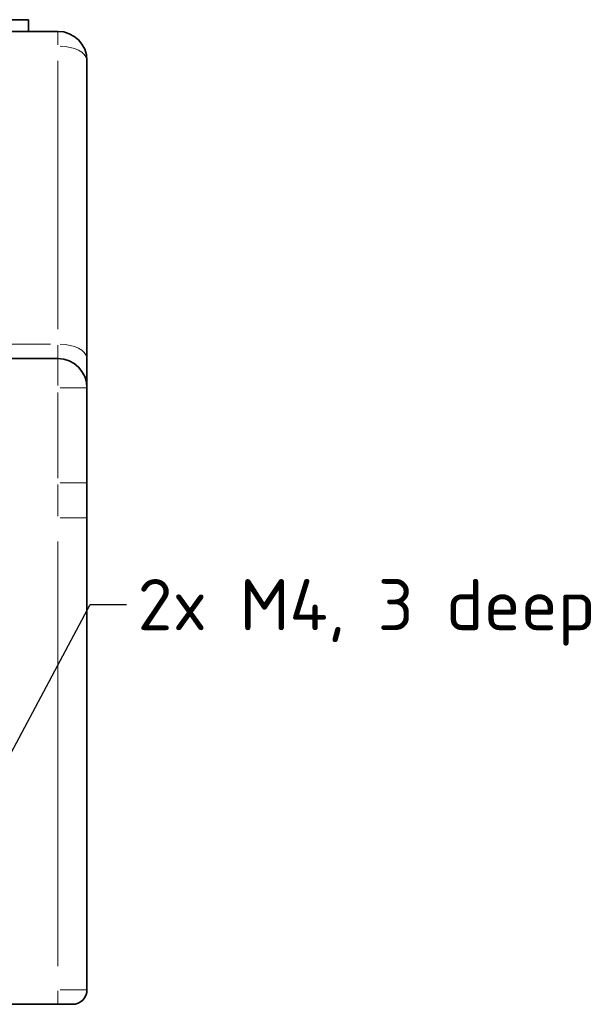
# Model space of a CAD drawing. Header units: millimetres. Extents: x 5 to 589, y 5 to 415.
# Tile 6 of 34: x 261 to 299, y 98 to 165. Entities that reach past the tile are written whole.
import ezdxf

# ---------------------------------------------------------------- set-up
doc = ezdxf.new("R2010")
doc.units = ezdxf.units.MM
for name, color, linetype, lineweight in [('Sichtbar (ISO)', 7, 'Continuous', 35), ('Sichtbar schmal (ISO)', 7, 'Continuous', 18), ('Symbol (ISO)', 7, 'Continuous', 25)]:
    doc.layers.add(name, color=color, linetype=linetype, lineweight=lineweight)
doc.styles.add('Notiztext (ISO)', font='isocpeur.ttf')
doc.dimstyles.new('Standard - Methode 1b (ISO)$7', dxfattribs={"dimtxt": 3.5, "dimasz": 2.5, "dimexe": 2, "dimexo": 0, "dimgap": 0.762, "dimtad": 1, "dimtoh": 1, "dimrnd": 1e-08, "dimdsep": 46, "dimtxsty": 'Notiztext (ISO)', "dimcen": 0.09, "dimdle": 10, "dimclrd": 256, "dimclre": 256, "dimclrt": 256, "dimazin": 2, "dimtfac": 1, "dimtmove": 0, "dimatfit": 3, "dimfxl": 1, "dimtolj": 1, "dimlwd": -1, "dimlwe": -1, "dimarcsym": 0})

msp = doc.modelspace()

# ---------------------------------------------------------------- linework, layer by layer
at = {"layer": 'Sichtbar (ISO)'}
for p, q in [((261.4524169, 165.28109402), (250.4524169, 165.28109402)), ((261.4524169, 164.48109402), (261.4524169, 165.28109402)), ((263.4524169, 164.48109402), (202.4524169, 164.48109402)), ((265.4524169, 142.08109402), (265.4524169, 162.48109402)), ((263.4524169, 142.08109402), (202.4524169, 142.08109402)), ((265.4524169, 140.08109402), (265.4524169, 142.08109402)), ((265.4524169, 133.58109402), (265.4524169, 140.08109402)), ((265.4524169, 133.58109402), (265.4524169, 131.18109402)), ((265.4524169, 98.88109402), (265.4524169, 131.18109402)), ((202.4524169, 97.88109402), (263.4524169, 97.88109402)), ((264.4524169, 97.88109402), (263.4524169, 97.88109402))]:
    msp.add_line(p, q, dxfattribs=at)
for centre, radius, start, end in [((263.4524169, 162.48109402), 2, 0, 90), ((263.4524169, 140.08109402), 2, 0, 90), ((264.4524169, 98.88109402), 1, 270, 0)]:
    msp.add_arc(centre, radius, start, end, dxfattribs=at)
at = {"layer": 'Sichtbar schmal (ISO)'}
for p, q in [((263.4524169, 163.57037209), (263.4524169, 164.47835309)), ((263.4524169, 162.46109402), (263.4524169, 144.10109402)), ((262.9481273, 143.08109402), (253.87091457, 143.08109402)), ((263.4524169, 142.99181595), (263.4524169, 142.08383495)), ((263.4524169, 140.23801221), (263.4524169, 142.07492869)), ((263.4524169, 139.75609402), (263.4524169, 133.90609402)), ((265.44625157, 140.08109402), (263.60933509, 140.08109402)), ((263.4524169, 133.46109402), (263.4524169, 131.30109402)), ((265.44625157, 133.58109402), (263.60933509, 133.58109402)), ((265.44625157, 131.18109402), (263.60933509, 131.18109402)), ((263.4524169, 129.56609402), (263.4524169, 100.49609402)), ((263.4524169, 97.88417668), (263.4524169, 98.80263492)), ((263.60933509, 98.88109402), (265.44625157, 98.88109402))]:
    msp.add_line(p, q, dxfattribs=at)
for centre in [(263.4524169, 162.48109402), (263.4524169, 142.08109402)]:
    msp.add_ellipse(centre, major_axis=(2, 0), ratio=0.5, start_param=0.0785398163, end_param=1.4922565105, dxfattribs=at)

# ---------------------------------------------------------------- texts
at = {"layer": 'Symbol (ISO)', "insert": (268.92327975, 126.99059947), "char_height": 3.4999999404, "width": 30.6103897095, "attachment_point": 1, "style": 'Notiztext (ISO)'}
msp.add_mtext('\\fISOCPEUR|b0|i0;2x M4, 3 deep', dxfattribs=at)

# ---------------------------------------------------------------- leaders
at = {"layer": 'Symbol (ISO)', "annotation_type": 0, "has_hookline": 1, "hookline_direction": 0, "text_width": 29.92499854}
msp.add_leader([(256.35438128, 107.80075577), (265.66127975, 125.2405995), (268.16127975, 125.2405995)], dimstyle='Standard - Methode 1b (ISO)$7', override={"dimtad": 0}, dxfattribs=at)

doc.saveas('drawing.dxf')
